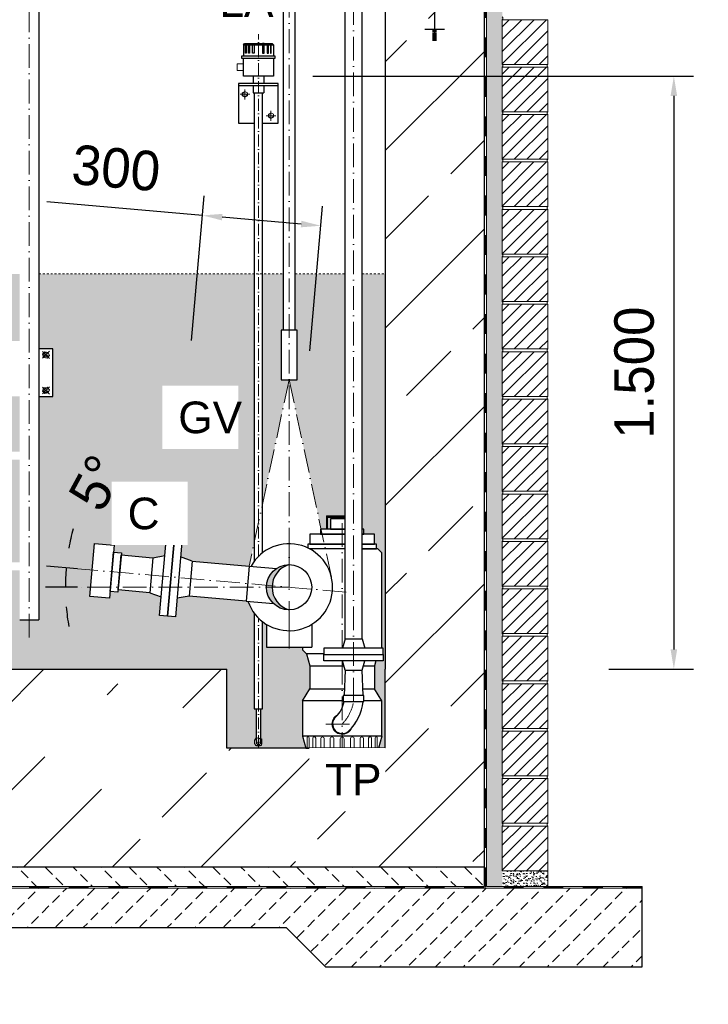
# Model space of a CAD drawing. Header units: millimetres. Extents: x -48448 to 452754, y -13941 to 17062.
# Tile 69 of 256: x 19808 to 21549, y -4618 to -2127. Entities that reach past the tile are written whole.
import ezdxf

# ---------------------------------------------------------------- set-up
doc = ezdxf.new("R2010")
doc.units = ezdxf.units.MM
doc.linetypes.add('ACAD_ISO10W100', pattern=[18, 12, -3, 0, -3])
doc.linetypes.add('JIS_02_1.0', pattern=[2, 1, -1])
doc.layers.add('Bemaßung', color=7, linetype='Continuous', lineweight=13)
doc.layers.add('Beschriftung', color=7, linetype='Continuous')
doc.layers.add('Detail Rohrdurchführung', color=7, linetype='Continuous')
doc.styles.add('LBB3.5M1000', font='isocp.shx', dxfattribs={"height": 3.5})
doc.dimstyles.new('DIN', dxfattribs={"dimtxt": 2.5, "dimasz": 2.5, "dimexe": 1.25, "dimexo": 0.625, "dimtad": 1, "dimtih": 1, "dimdec": 4, "dimdsep": 46, "dimlunit": 6, "dimtxsty": 'Standard', "dimcen": 2.5, "dimadec": 0, "dimazin": 0, "dimtfac": 1, "dimtdec": 4, "dimtmove": 0, "dimatfit": 3, "dimfxl": 0, "dimtvp": 1, "dimtolj": 1, "dimtzin": 0, "dimarcsym": 0})

# ---------------------------------------------------------------- blocks, each defined once
blk = doc.blocks.new('*D56')
at = {"layer": 'Bemaßung', "color": 0, "lineweight": -2, "transparency": 16777216}
for p, q in [((19953.9, -3516.2), (19875.7, -3509.4)), ((19953.9, -3563), (19873.3, -3563))]:
    blk.add_line(p, q, dxfattribs=at)
for start, end in [(164.87, 169.935), (175, 180), (185.065, 190.13)]:
    blk.add_arc((20489.1, -3563), 565.8, start, end, dxfattribs=at)
at = {"layer": 'Bemaßung', "color": 0, "transparency": 16777216}
for points in [[(19940.3, -3465.3), (19923.8, -3463.1), (19925.5, -3513.7)], [(19917.2, -3613.4), (19933.9, -3612.6), (19923.3, -3563)]]:
    blk.add_solid(points, dxfattribs=at)
at = {"layer": 'DEFPOINTS', "color": 0, "transparency": 16777216}
for p in [(19953.9, -3516.2), (19923.6, -3546.6), (19953.9, -3563), (20489.1, -3563), (20633.7, -3575.7)]:
    blk.add_point(p, dxfattribs=at)
at = {"layer": 'Bemaßung', "color": 0, "transparency": 16777216, "insert": (20002, -3298.7), "char_height": 100, "attachment_point": 5, "rotation": 61.5181}
blk.add_mtext('\\A1;5°', dxfattribs=at)
blk = doc.blocks.new('*D57')
at = {"layer": 'Bemaßung', "color": 0, "lineweight": -2, "transparency": 16777216}
for p, q in [((20270.3, -2622.4), (19876.9, -2588)), ((20242.6, -2939.2), (20274.6, -2572.6)), ((20541.4, -2965.3), (20573.5, -2598.7)), ((20519.3, -2644.2), (20320.1, -2626.7))]:
    blk.add_line(p, q, dxfattribs=at)
at = {"layer": 'Bemaßung', "color": 0, "transparency": 16777216}
for points in [[(20320.8, -2618.4), (20319.4, -2635), (20270.3, -2622.4)], [(20520.1, -2635.9), (20518.6, -2652.5), (20569.1, -2648.5)]]:
    blk.add_solid(points, dxfattribs=at)
at = {"layer": 'DEFPOINTS', "color": 0, "transparency": 16777216}
for p in [(20569.1, -2648.5), (20190.3, -3536.9), (20489.1, -3563)]:
    blk.add_point(p, dxfattribs=at)
at = {"layer": 'Bemaßung', "color": 0, "transparency": 16777216, "insert": (20051.7, -2502.9), "char_height": 100, "attachment_point": 5, "rotation": 355}
blk.add_mtext('\\A1;300', dxfattribs=at)
blk = doc.blocks.new('*D78')
at = {"layer": 'Bemaßung', "color": 0, "lineweight": -2, "transparency": 16777216}
for p, q in [((20549.4, -2270.2), (21512, -2270.2)), ((21462, -2320.2), (21462, -3720.2)), ((21297.2, -3770.2), (21512, -3770.2))]:
    blk.add_line(p, q, dxfattribs=at)
at = {"layer": 'Bemaßung', "color": 0, "transparency": 16777216}
for points in [[(21453.6, -2320.2), (21470.3, -2320.2), (21462, -2270.2)], [(21453.6, -3720.2), (21470.3, -3720.2), (21462, -3770.2)]]:
    blk.add_solid(points, dxfattribs=at)
at = {"layer": 'DEFPOINTS', "color": 0, "transparency": 16777216}
for p in [(20449.4, -2270.2), (21197.2, -3770.2), (21462, -3770.2)]:
    blk.add_point(p, dxfattribs=at)
at = {"layer": 'Bemaßung', "color": 0, "transparency": 16777216, "insert": (21362, -3020.2), "char_height": 100, "attachment_point": 5, "rotation": 90}
blk.add_mtext('\\A1;1.500', dxfattribs=at)

msp = doc.modelspace()

# ---------------------------------------------------------------- hatches: boundary and pattern name
h = msp.add_hatch()
h.set_pattern_fill('ANSI33', color=256, scale=50)
h.set_pattern_definition([(45, (-72553.1, 43899.58), (-224.5064, 224.5064), []), (45, (-72328.6, 43899.58), (-224.5064, 224.5064), [158.75, -79.375])])
h.paths.add_polyline_path([(19007.027, -2176.708), (19002.027, -2176.708), (19002.027, -2180.228), (19007.027, -2180.228)], flags=16)
h.paths.add_polyline_path([(20857.027, -2152.069), (20857.027, -2155.589), (20862.027, -2155.589), (20882.027, -2152.069)], flags=16)
h.paths.add_polyline_path([(19883.36, -4010.093), (19871.298, -3992.595), (19863.946, -3974.225), (19861.476, -3955.414), (19863.946, -3936.603), (19871.298, -3918.233), (19883.36, -3900.735), (19899.849, -3884.518), (19920.378, -3869.963), (19944.467, -3857.411), (19971.55, -3847.156), (20000.993, -3839.438), (20032.106, -3834.439), (20064.16, -3832.276), (20096.402, -3832.998), (20128.079, -3836.59), (20158.446, -3842.967), (20186.792, -3851.98), (20212.454, -3863.417), (20234.828, -3877.011), (20253.392, -3892.442), (20267.709, -3909.349), (20277.444, -3927.336), (20282.37, -3945.981), (20282.37, -3964.847), (20277.444, -3983.492), (20267.709, -4001.479), (20253.392, -4018.386), (20234.828, -4033.818), (20212.454, -4047.411), (20186.792, -4058.848), (20158.446, -4067.861), (20128.079, -4074.238), (20096.402, -4077.83), (20064.16, -4078.553), (20032.106, -4076.389), (20000.993, -4071.39), (19971.55, -4063.672), (19944.467, -4053.417), (19920.378, -4040.865), (19899.849, -4026.31)])
h.paths.add_polyline_path([(19260.12, -4193.135), (19243.518, -4172.36), (19229.502, -4146.883), (19218.55, -4117.573), (19211.035, -4085.427), (19207.212, -4051.539), (19207.212, -4017.065), (19211.035, -3983.178), (19218.55, -3951.032), (19229.502, -3921.722), (19243.518, -3896.245), (19260.12, -3875.47), (19278.743, -3860.103), (19298.753, -3850.669), (19319.468, -3847.488), (19340.184, -3850.669), (19360.194, -3860.103), (19378.817, -3875.47), (19395.419, -3896.245), (19409.435, -3921.722), (19420.387, -3951.032), (19427.902, -3983.178), (19431.725, -4017.065), (19431.725, -4051.539), (19427.902, -4085.427), (19420.387, -4117.573), (19409.435, -4146.883), (19395.419, -4172.36), (19378.817, -4193.135), (19360.194, -4208.502), (19340.184, -4217.936), (19319.468, -4221.117), (19298.753, -4217.936), (19278.743, -4208.502)])
edge = h.paths.add_edge_path()
edge.add_line((20332.027, -3970.203), (20332.027, -3770.203))
edge.add_line((20332.027, -3770.203), (19132.027, -3770.203))
edge.add_line((19132.027, -3770.203), (19132.027, -2080.575))
edge.add_line((19132.027, -2080.575), (19017.379, -2080.575))
edge.add_arc((19007.027, -2080.575), 10.353, -180, 0, ccw=False)
edge.add_line((18996.674, -2080.575), (18882.027, -2080.575))
edge.add_line((18882.027, -2080.575), (18882.027, -4270.203))
edge.add_line((18882.027, -4270.203), (20982.027, -4270.203))
edge.add_line((20982.027, -4270.203), (20982.027, -2080.575))
edge.add_line((20982.027, -2080.575), (20867.379, -2080.575))
edge.add_arc((20857.027, -2080.575), 10.353, -180, 0, ccw=False)
edge.add_line((20846.674, -2080.575), (20732.027, -2080.575))
edge.add_line((20732.027, -2080.575), (20732.027, -3970.203))
edge.add_line((20732.027, -3970.203), (20332.027, -3970.203))
at = {"lineweight": 18}
h = msp.add_hatch(dxfattribs=at)
h.set_pattern_fill('ANSI31', color=0, scale=7, style=0)
h.set_pattern_definition([(45, (-66368.138, 34442.465), (-15.715448, 15.715448), [])])
h.paths.add_polyline_path([(21143.027, -3207.203), (21028.027, -3207.203), (21028.027, -3320.203), (21143.027, -3320.203)])
h = msp.add_hatch(dxfattribs=at)
h.set_pattern_fill('ANSI31', color=0, scale=7, style=0)
h.set_pattern_definition([(45, (-73835.584, 44739.575), (-15.715448, 15.715448), [])])
h.paths.add_polyline_path([(21028.027, -3327.203), (21143.027, -3327.203), (21143.027, -3440.203), (21028.027, -3440.203)])
h = msp.add_hatch(dxfattribs=at)
h.set_pattern_fill('ANSI31', color=0, scale=7, style=0)
h.set_pattern_definition([(45, (-66368.138, 34202.465), (-15.715448, 15.715448), [])])
h.paths.add_polyline_path([(21143.027, -3447.203), (21028.027, -3447.203), (21028.027, -3560.203), (21143.027, -3560.203)])
h = msp.add_hatch(color=256)
h.dxf.hatch_style = 1
h.paths.add_polyline_path([(20489.131, -3505.892, 0.38887873), (20432.199, -3558.061), (20446.168, -3559.283, -0.3172001)])
h.paths.add_polyline_path([(20446.168, -3559.283), (20432.199, -3558.061, 0.02182008), (20431.981, -3563.042, 0.41421356), (20489.131, -3620.192, -0.35238399)])
h = msp.add_hatch(dxfattribs=at)
h.set_pattern_fill('ANSI31', color=0, scale=7, style=0)
h.set_pattern_definition([(45, (-66368.138, 34082.465), (-15.715448, 15.715448), [])])
h.paths.add_polyline_path([(21143.027, -3567.203), (21028.027, -3567.203), (21028.027, -3680.203), (21143.027, -3680.203)])
h = msp.add_hatch(dxfattribs=at)
h.set_pattern_fill('ANSI31', color=0, scale=7, style=0)
h.set_pattern_definition([(45, (-66368.138, 33962.465), (-15.715448, 15.715448), [])])
h.paths.add_polyline_path([(21143.027, -3687.203), (21028.027, -3687.203), (21028.027, -3800.203), (21143.027, -3800.203)])
h = msp.add_hatch(dxfattribs=at)
h.set_pattern_fill('ANSI31', color=0, scale=7, style=0)
h.set_pattern_definition([(45, (-66368.138, 33842.465), (-15.715448, 15.715448), [])])
h.paths.add_polyline_path([(21143.027, -3807.203), (21028.027, -3807.203), (21028.027, -3920.203), (21143.027, -3920.203)])
h = msp.add_hatch(dxfattribs=at)
h.set_pattern_fill('ANSI31', color=0, scale=7, style=0)
h.set_pattern_definition([(45, (-66368.138, 33722.465), (-15.715448, 15.715448), [])])
h.paths.add_polyline_path([(21143.027, -3927.203), (21028.027, -3927.203), (21028.027, -4040.203), (21143.027, -4040.203)])
h = msp.add_hatch(dxfattribs=at)
h.set_pattern_fill('ANSI31', color=0, scale=7, style=0)
h.set_pattern_definition([(45, (-73835.584, 43899.575), (-15.715448, 15.715448), [])])
h.paths.add_polyline_path([(21028.027, -4167.203), (21143.027, -4167.203), (21143.027, -4280.203), (21028.027, -4280.203)])
at = {"lineweight": 9}
h = msp.add_hatch(dxfattribs=at)
h.set_pattern_fill('BETON_UNBEWEHRT', color=256, scale=200, angle=90, pattern_type=2)
h.set_pattern_definition([(135, (-65103.486, 43934.93), (-35.35534, -35.35534), [25, -12.5])])
h.paths.add_polyline_path([(20982.027, -4320.203), (20982.027, -4270.203), (18882.027, -4270.203), (18882.027, -4320.203)])
h = msp.add_hatch(dxfattribs=at)
h.set_pattern_fill('BETON_UNBEWEHRT', color=256, scale=200, pattern_type=2)
h.set_pattern_definition([(45, (-65068.13, 43899.575), (-35.35534, 35.35534), [25, -12.5])])
h.paths.add_polyline_path([(19282.896, -4523.333), (19382.027, -4424.203), (20482.027, -4424.203), (20581.157, -4523.333), (21382.027, -4523.333), (21382.027, -4324.203), (18482.027, -4324.203), (18482.027, -4523.333)])
at = {"layer": 'Bemaßung', "lineweight": 5}
h = msp.add_hatch(dxfattribs=at)
h.set_pattern_fill('AR-SAND', color=256, scale=0.25)
h.set_pattern_definition([(37.5, (-72436.027, 43899.575), (-0.4000078, 12.2353309), [0, -9.652, 0, -10.795, 0, -10.31875]), (7.5, (-72436.027, 43899.575), (11.238082, 17.9206275), [0, -5.207, 0, -8.6995, 0, -3.33375]), (327.5, (-72443.837, 43899.575), (19.7748093, 0.0359296), [0, -3.175, 0, -11.43, 0, -14.9225]), (317.5, (-72443.837, 43899.575), (19.0889113, 5.573233), [0, -1.5875, 0, -7.493, 0, -8.5725])])
h.paths.add_polyline_path([(21028.027, -791.059), (20988.027, -791.059), (20988.027, -4320.203), (21028.027, -4320.203)])
at = {"layer": 'Bemaßung'}
h = msp.add_hatch(color=254, dxfattribs=at)
h.dxf.hatch_style = 1
h.paths.add_polyline_path([(19482.027, -2770.203), (19356.177, -2770.203), (19356.177, -2940.203), (19482.027, -2940.203)], flags=17)
h.paths.add_polyline_path([(19807.877, -2770.203), (19682.027, -2770.203), (19682.027, -2940.203), (19807.877, -2940.203)], flags=17)
h.paths.add_polyline_path([(19807.877, -3080.203), (19772.027, -3080.203), (19772.027, -2960.203), (19682.027, -2960.203), (19682.027, -3220.203), (19807.877, -3220.203)], flags=17)
h.paths.add_polyline_path([(19482.027, -2960.203), (19392.027, -2960.203), (19392.027, -3080.203), (19356.177, -3080.203), (19356.177, -3220.203), (19482.027, -3220.203)], flags=17)
h.paths.add_polyline_path([(19482.027, -3240.203), (19356.177, -3240.203), (19356.177, -3500.203), (19482.027, -3500.203)], flags=17)
h.paths.add_polyline_path([(19807.877, -3240.203), (19682.027, -3240.203), (19682.027, -3500.203), (19807.877, -3500.203)], flags=17)
h.paths.add_polyline_path([(20422.133, -2770.203), (20422.133, -3350.706), (20489.131, -3038.042), (20469.131, -3038.042), (20469.131, -2913.042), (20474.131, -2913.042), (20474.131, -2770.203)])
edge = h.paths.add_edge_path()
edge.add_line((20416.383, -3870.978), (20416.383, -3943.617))
edge.add_line((20416.383, -3943.617), (20418.962, -3946.195))
edge.add_arc((20416.133, -3949.023), 4, 0, 45, ccw=False)
edge.add_line((20420.133, -3949.023), (20420.133, -3959.617))
edge.add_arc((20416.133, -3959.617), 4, -90, 0, ccw=False)
edge.add_line((20416.133, -3963.617), (20406.633, -3963.617))
edge.add_arc((20406.633, -3959.617), 4, 180, 270, ccw=False)
edge.add_line((20402.633, -3959.617), (20402.633, -3949.023))
edge.add_arc((20406.633, -3949.023), 4, 135, 180, ccw=False)
edge.add_line((20403.805, -3946.195), (20406.383, -3943.617))
edge.add_line((20406.383, -3943.617), (20406.383, -3870.978))
edge.add_line((20406.383, -3870.978), (20400.633, -3870.978))
edge.add_line((20400.633, -3870.978), (20400.633, -3628.373))
edge.add_arc((20489.131, -3563.042), 110, 198.834171, 216.435589, ccw=False)
edge.add_line((20385.021, -3598.553), (20236.208, -3585.534))
edge.add_line((20236.208, -3585.534), (20205.621, -3590.939))
edge.add_line((20205.621, -3590.939), (20201.481, -3638.258))
edge.add_line((20201.481, -3638.258), (20161.633, -3634.772))
edge.add_line((20161.633, -3634.772), (20165.773, -3587.452))
edge.add_line((20165.773, -3587.452), (20136.589, -3576.818))
edge.add_line((20136.589, -3576.818), (20056.893, -3569.846))
edge.add_line((20056.893, -3569.846), (20056.41, -3575.375))
edge.add_line((20056.41, -3575.375), (20036.486, -3573.632))
edge.add_line((20036.486, -3573.632), (20034.96, -3591.065))
edge.add_line((20034.96, -3591.065), (19985.151, -3586.707))
edge.add_line((19985.151, -3586.707), (19996.917, -3452.221))
edge.add_line((19996.917, -3452.221), (20046.726, -3456.579))
edge.add_line((20046.726, -3456.579), (20045.201, -3474.012))
edge.add_line((20045.201, -3474.012), (20065.125, -3475.755))
edge.add_line((20065.125, -3475.755), (20064.641, -3481.284))
edge.add_line((20064.641, -3481.284), (20144.337, -3488.257))
edge.add_line((20144.337, -3488.257), (20174.924, -3482.852))
edge.add_line((20174.924, -3482.852), (20179.064, -3435.533))
edge.add_line((20179.064, -3435.533), (20218.912, -3439.019))
edge.add_line((20218.912, -3439.019), (20214.772, -3486.338))
edge.add_line((20214.772, -3486.338), (20243.956, -3496.972))
edge.add_line((20243.956, -3496.972), (20388.089, -3509.582))
edge.add_line((20388.089, -3509.582), (20400.633, -3451.042))
edge.add_line((20400.633, -3451.042), (20400.633, -2770.203))
edge.add_line((20400.633, -2770.203), (19856.177, -2770.203))
edge.add_line((19856.177, -2770.203), (19856.177, -2960.203))
edge.add_line((19856.177, -2960.203), (19892.027, -2960.203))
edge.add_line((19892.027, -2960.203), (19892.027, -3080.203))
edge.add_line((19892.027, -3080.203), (19856.177, -3080.203))
edge.add_line((19856.177, -3080.203), (19856.177, -3645.203))
edge.add_line((19856.177, -3645.203), (19807.877, -3645.203))
edge.add_line((19807.877, -3645.203), (19807.877, -3520.203))
edge.add_line((19807.877, -3520.203), (19682.027, -3520.203))
edge.add_line((19682.027, -3520.203), (19682.027, -3670.203))
edge.add_line((19682.027, -3670.203), (19482.027, -3670.203))
edge.add_line((19482.027, -3670.203), (19482.027, -3520.203))
edge.add_line((19482.027, -3520.203), (19356.177, -3520.203))
edge.add_line((19356.177, -3520.203), (19356.177, -3645.203))
edge.add_line((19356.177, -3645.203), (19307.877, -3645.203))
edge.add_line((19307.877, -3645.203), (19307.877, -3080.203))
edge.add_line((19307.877, -3080.203), (19272.027, -3080.203))
edge.add_line((19272.027, -3080.203), (19272.027, -2960.203))
edge.add_line((19272.027, -2960.203), (19307.877, -2960.203))
edge.add_line((19307.877, -2960.203), (19307.877, -2770.203))
edge.add_line((19307.877, -2770.203), (19132.027, -2770.203))
edge.add_line((19132.027, -2770.203), (19132.027, -3770.203))
edge.add_line((19132.027, -3770.203), (20332.027, -3770.203))
edge.add_line((20332.027, -3770.203), (20332.027, -3970.203))
edge.add_line((20332.027, -3970.203), (20531.301, -3970.203))
edge.add_line((20531.301, -3970.203), (20523.252, -3940.166))
edge.add_line((20523.252, -3940.166), (20523.252, -3850.133))
edge.add_line((20523.252, -3850.133), (20541.301, -3820.097))
edge.add_line((20541.301, -3820.097), (20541.301, -3761.587))
edge.add_line((20541.301, -3761.587), (20533.252, -3731.55))
edge.add_line((20533.252, -3731.55), (20523.252, -3721.55))
edge.add_line((20523.252, -3721.55), (20523.252, -3715.042))
edge.add_line((20523.252, -3715.042), (20431.981, -3715.042))
edge.add_line((20431.981, -3715.042), (20431.981, -3657.031))
edge.add_arc((20489.131, -3563.042), 110, 232.477676, 238.698234, ccw=False)
edge.add_line((20422.133, -3650.285), (20422.133, -3870.978))
edge.add_line((20422.133, -3870.978), (20416.383, -3870.978))
h = msp.add_hatch(color=254, dxfattribs=at)
h.dxf.hatch_style = 1
h.paths.add_polyline_path([(20631.067, -2770.203), (20504.131, -2770.203), (20504.131, -2913.042), (20509.131, -2913.042), (20509.131, -3038.042), (20489.131, -3038.042), (20570.112, -3415.963), (20583.252, -3415.963), (20583.252, -3382.085), (20631.067, -3382.085)])
h.paths.add_polyline_path([(20732.027, -2770.203), (20673.467, -2770.203), (20673.467, -3415.963), (20678.396, -3415.963), (20678.396, -3428.587), (20704.644, -3428.587), (20704.644, -3453.807), (20710.221, -3453.807), (20710.221, -3466.131), (20713.252, -3466.131), (20723.252, -3476.131), (20723.252, -3717.203), (20727.267, -3717.203), (20727.267, -3733.203), (20727.267, -3749.203), (20708.522, -3749.203), (20705.204, -3761.587), (20705.204, -3820.097), (20723.252, -3850.133), (20723.252, -3940.166), (20715.204, -3970.203), (20732.027, -3970.203), (20732.027, -3770.203)])
h = msp.add_hatch(color=254, dxfattribs=at)
h.dxf.hatch_style = 1
h.paths.add_polyline_path([(20586.487, -3415.963), (20586.487, -3386.075), (20631.067, -3386.075), (20631.067, -3390.203), (20594.137, -3390.203), (20594.137, -3415.963)])
at = {"layer": 'Bemaßung', "lineweight": 5}
h = msp.add_hatch(dxfattribs=at)
h.set_pattern_fill('AR-SAND', color=256, scale=0.25)
h.set_pattern_definition([(37.5, (-73835.584, 43899.575), (-0.4000078, 12.2353309), [0, -9.652, 0, -10.795, 0, -10.31875]), (7.5, (-73835.584, 43899.575), (11.238082, 17.9206275), [0, -5.207, 0, -8.6995, 0, -3.33375]), (327.5, (-73843.395, 43899.575), (19.7748093, 0.0359296), [0, -3.175, 0, -11.43, 0, -14.9225]), (317.5, (-73843.395, 43899.575), (19.0889113, 5.573233), [0, -1.5875, 0, -7.493, 0, -8.5725])])
h.paths.add_polyline_path([(21028.027, -4280.203), (21143.027, -4280.203), (21143.027, -4320.203), (21028.027, -4320.203)])

# ---------------------------------------------------------------- linework, layer by layer
at = {"linetype": 'ACAD_ISO10W100', "lineweight": 18, "ltscale": 5}
for p, q in [((19832.027, -3690.354), (19832.027, -791.059)), ((20489.131, -3563.042), (20489.131, -791.059)), ((20652.267, -3852.203), (20652.267, -1391.87)), ((20489.131, -3038.042), (20388.089, -3509.582)), ((20489.131, -3038.042), (20596.689, -3539.994)), ((20623.252, -3401.025), (20623.252, -3717.203)), ((20633.719, -3575.692), (19953.913, -3516.216)), ((20489.131, -3563.042), (19953.913, -3563.042)), ((20623.252, -3749.203), (20623.252, -3970.203)), ((20581.567, -3909.203), (20664.937, -3909.203))]:
    msp.add_line(p, q, dxfattribs=at)
for p, q in [((19856.177, -791.059), (19856.177, -3645.203)), ((20732.027, -791.059), (20732.027, -3770.203)), ((20982.027, -791.059), (20982.027, -4320.203)), ((20631.067, -3693.203), (20631.067, -1391.87)), ((20673.467, -3693.203), (20673.467, -1391.87)), ((20857.027, -2090.928), (20857.027, -2180.575)), ((20882.027, -2152.069), (20832.027, -2152.069)), ((20862.027, -2155.589), (20852.027, -2155.589)), ((20862.027, -2159.109), (20852.027, -2159.109)), ((20862.027, -2162.629), (20852.027, -2162.629)), ((20862.027, -2166.149), (20852.027, -2166.149)), ((20373.383, -2190.828), (20376.383, -2187.828)), ((20373.383, -2190.828), (20373.383, -2219.76)), ((20373.383, -2190.828), (20449.383, -2190.828)), ((20376.383, -2187.828), (20446.383, -2187.828)), ((20379.014, -2190.828), (20380.746, -2187.828)), ((20380.908, -2190.828), (20382.641, -2187.828)), ((20386.135, -2190.828), (20386.939, -2187.828)), ((20389.31, -2190.828), (20390.114, -2187.828)), ((20406.383, -2187.828), (20406.383, -2190.828)), ((20416.383, -2187.828), (20416.383, -2190.828)), ((20433.456, -2190.828), (20432.653, -2187.828)), ((20436.631, -2190.828), (20435.827, -2187.828)), ((20441.858, -2190.828), (20440.126, -2187.828)), ((20443.753, -2190.828), (20442.021, -2187.828)), ((20449.383, -2190.828), (20446.383, -2187.828)), ((20449.383, -2190.828), (20449.383, -2219.76)), ((20862.027, -2169.669), (20852.027, -2169.669)), ((20862.027, -2173.188), (20852.027, -2173.188)), ((20862.027, -2176.708), (20852.027, -2176.708)), ((20862.027, -2180.228), (20852.027, -2180.228)), ((20397.933, -2270.203), (20397.933, -2288.703)), ((20424.833, -2270.203), (20424.833, -2288.703)), ((20361.383, -2293.703), (20461.383, -2293.703)), ((20397.933, -2293.703), (20397.933, -2312.622)), ((20397.933, -2312.622), (20424.833, -2312.622)), ((20424.833, -2293.703), (20424.833, -2312.622)), ((20583.252, -3382.085), (20631.067, -3382.085)), ((20583.252, -3382.085), (20583.252, -3415.963)), ((20586.487, -3415.963), (20586.487, -3386.075)), ((20586.487, -3386.075), (20631.067, -3386.075)), ((20144.337, -3488.257), (20174.924, -3482.852)), ((20243.956, -3496.972), (20214.772, -3486.338)), ((20631.067, -3466.131), (20541.173, -3466.131)), ((20713.252, -3466.131), (20673.467, -3466.131)), ((20713.252, -3466.131), (20723.252, -3476.131)), ((20243.956, -3496.972), (20236.208, -3585.534)), ((20243.956, -3496.972), (20388.405, -3509.61)), ((20388.405, -3509.61), (20380.657, -3598.171)), ((20388.405, -3509.61), (20457.221, -3515.63)), ((20136.589, -3576.818), (20165.773, -3587.452)), ((20236.208, -3585.534), (20205.621, -3590.939)), ((20380.657, -3598.171), (20236.208, -3585.534)), ((20380.657, -3598.171), (20449.473, -3604.192)), ((19807.877, -3645.203), (19856.177, -3645.203)), ((20431.981, -3657.031), (20431.981, -3715.042)), ((20546.281, -3657.031), (20546.281, -3715.042)), ((20631.067, -3693.203), (20624.267, -3717.203)), ((20631.067, -3693.203), (20673.467, -3693.203)), ((20673.467, -3693.203), (20680.267, -3717.203)), ((20431.981, -3715.042), (20546.281, -3715.042)), ((20523.252, -3721.55), (20533.252, -3731.55)), ((20533.252, -3731.55), (20541.301, -3761.587)), ((20577.267, -3731.55), (20533.252, -3731.55)), ((20631.067, -3773.203), (20624.267, -3749.203)), ((20673.467, -3773.203), (20680.267, -3749.203)), ((20708.522, -3749.203), (20705.204, -3761.587)), ((19132.027, -3770.203), (20332.027, -3770.203)), ((20332.027, -3970.203), (20332.027, -3770.203)), ((20541.301, -3761.587), (20627.776, -3761.587)), ((20541.301, -3761.587), (20541.301, -3820.097)), ((20631.067, -3773.203), (20628.117, -3837.203)), ((20631.067, -3773.203), (20673.467, -3773.203)), ((20676.417, -3837.203), (20673.467, -3773.203)), ((20676.758, -3761.587), (20705.204, -3761.587)), ((20705.204, -3761.587), (20705.204, -3820.097)), ((20732.027, -3970.203), (20732.027, -3770.203)), ((20523.252, -3850.133), (20541.301, -3820.097)), ((20541.301, -3820.097), (20628.906, -3820.097)), ((20675.629, -3820.097), (20705.204, -3820.097)), ((20723.252, -3850.133), (20705.204, -3820.097)), ((20626.117, -3850.133), (20523.252, -3850.133)), ((20723.252, -3850.133), (20678.417, -3850.133)), ((20402.633, -3959.617), (20402.633, -3949.023)), ((20406.383, -3943.617), (20403.805, -3946.195)), ((20406.383, -3950.617), (20406.383, -3958.32)), ((20406.383, -3958.32), (20411.383, -3963.617)), ((20416.383, -3958.32), (20411.383, -3963.617)), ((20416.383, -3950.617), (20416.383, -3958.32)), ((20420.133, -3959.617), (20420.133, -3949.023)), ((20723.252, -3940.166), (20523.252, -3940.166)), ((20523.252, -3940.166), (20531.301, -3970.203)), ((20723.252, -3940.166), (20715.204, -3970.203)), ((20732.027, -3970.203), (20332.027, -3970.203)), ((20406.633, -3963.617), (20416.133, -3963.617)), ((18882.027, -4270.203), (20982.027, -4270.203)), ((21382.027, -4424.203), (21382.027, -4324.203)), ((19382.027, -4424.203), (20482.027, -4424.203)), ((20582.027, -4524.203), (20482.027, -4424.203)), ((21382.027, -4523.333), (21382.027, -4424.203)), ((21382.027, -4524.203), (20582.027, -4524.203))]:
    msp.add_line(p, q)
at = {"linetype": 'JIS_02_1.0', "lineweight": 25, "ltscale": 50}
msp.add_line((20986.027, -4322.203), (20986.027, -791.059), dxfattribs=at)
at = {"lineweight": 9}
for p, q in [((20988.027, -791.059), (20988.027, -4320.203)), ((21143.027, -4280.203), (21143.027, -4320.203)), ((18482.027, -4324.203), (21382.027, -4324.203)), ((18882.027, -4320.203), (20982.027, -4320.203)), ((21382.027, -4320.203), (20988.027, -4320.203)), ((21382.027, -4324.203), (21382.027, -4320.203))]:
    msp.add_line(p, q, dxfattribs=at)
at = {"linetype": 'ACAD_ISO10W100', "lineweight": 18, "ltscale": 2.5}
for p, q in [((20411.383, -3485.226), (20411.383, -2163.621)), ((20411.383, -3967.536), (20411.383, -3640.858))]:
    msp.add_line(p, q, dxfattribs=at)
at = {"color": 253, "linetype": 'JIS_02_1.0', "lineweight": 9, "ltscale": 25}
for p, q in [((20389.943, -2315.937), (20364.232, -2315.937)), ((20377.087, -2328.792), (20377.087, -2303.082)), ((20443.075, -2383.01), (20443.075, -2357.3)), ((20455.931, -2370.155), (20430.22, -2370.155)), ((19883.192, -2984.293), (19865.012, -2966.113)), ((19883.192, -2966.113), (19865.012, -2984.293)), ((19883.192, -3056.113), (19865.012, -3074.293)), ((19883.192, -3074.293), (19865.012, -3056.113))]:
    msp.add_line(p, q, dxfattribs=at)
at = {"linetype": 'JIS_02_1.0', "lineweight": 5, "ltscale": 5}
for p, q in [((19856.177, -2770.203), (20474.131, -2770.203)), ((20504.131, -2770.203), (20631.067, -2770.203)), ((20673.467, -2770.203), (20732.027, -2770.203))]:
    msp.add_line(p, q, dxfattribs=at)
at = {"linetype": 'ACAD_ISO10W100', "lineweight": 18, "ltscale": 10}
msp.add_line((20489.131, -3417.902), (20489.131, -3746.143), dxfattribs=at)
at = {"linetype": 'JIS_02_1.0', "lineweight": 5, "ltscale": 2}
msp.add_line((20416.383, -3943.617), (20418.962, -3946.195), dxfattribs=at)
for points in [[(20474.131, -1391.87), (20474.131, -2913.042)], [(20504.131, -2913.042), (20504.131, -1391.87)], [(20422.133, -2388.703), (20461.383, -2388.703), (20461.383, -2288.703), (20361.383, -2288.703), (20361.383, -2388.703), (20400.633, -2388.703)], [(20400.633, -2312.622), (20400.633, -3497.711)], [(20422.133, -3475.799), (20422.133, -2312.622)], [(19856.177, -3080.203), (19892.027, -3080.203), (19892.027, -2960.203), (19856.177, -2960.203)], [(20631.067, -3390.203), (20594.137, -3390.203), (20594.137, -3415.963), (20631.067, -3415.963)], [(20631.067, -3428.587), (20541.86, -3428.587), (20541.86, -3453.807), (20631.067, -3453.807)], [(20568.108, -3415.963), (20568.108, -3428.587), (20631.067, -3428.587)], [(20631.067, -3415.963), (20568.108, -3415.963)], [(20673.467, -3428.587), (20678.396, -3428.587), (20678.396, -3415.963)], [(20678.396, -3415.963), (20673.467, -3415.963)], [(20673.467, -3453.807), (20704.644, -3453.807), (20704.644, -3428.587), (20673.467, -3428.587)], [(20631.067, -3453.807), (20536.283, -3453.807), (20536.283, -3463.66)], [(20673.467, -3466.131), (20710.221, -3466.131), (20710.221, -3453.807), (20673.467, -3453.807)], [(20723.252, -3717.203), (20723.252, -3476.131)], [(20400.633, -3628.373), (20400.633, -3870.978), (20422.133, -3870.978), (20422.133, -3650.285)], [(20523.252, -3715.042), (20523.252, -3721.55)], [(20523.252, -3850.133), (20523.252, -3940.166)], [(20723.252, -3940.166), (20723.252, -3850.133)], [(20406.383, -3950.617), (20406.383, -3870.978)], [(20416.383, -3870.978), (20416.383, -3950.617)], [(20531.301, -3970.203), (20715.204, -3970.203)]]:
    msp.add_lwpolyline(points)
for points in [[(20379.014, -2190.828), (20380.908, -2190.828), (20380.908, -2211.507), (20379.014, -2211.507)], [(20386.135, -2190.828), (20389.31, -2190.828), (20389.31, -2211.507), (20386.135, -2211.507)], [(20396.432, -2187.828), (20400.753, -2187.828), (20400.753, -2211.507), (20396.432, -2211.507)], [(20426.335, -2187.828), (20422.014, -2187.828), (20422.014, -2211.507), (20426.335, -2211.507)], [(20436.631, -2190.828), (20433.456, -2190.828), (20433.456, -2211.507), (20436.631, -2211.507)], [(20443.753, -2190.828), (20441.858, -2190.828), (20441.858, -2211.507), (20443.753, -2211.507)], [(20368.883, -2224.553), (20453.883, -2224.553), (20453.883, -2219.76), (20368.883, -2219.76)], [(20373.383, -2224.553), (20449.383, -2224.553), (20449.383, -2270.203), (20373.383, -2270.203)], [(20469.131, -3038.042), (20509.131, -3038.042), (20509.131, -2913.042), (20469.131, -2913.042)], [(20198.988, -3437.276), (20181.557, -3636.515), (20161.633, -3634.772), (20179.064, -3435.533)], [(20218.912, -3439.019), (20201.481, -3638.258), (20181.557, -3636.515), (20198.988, -3437.276)], [(19996.917, -3452.221), (20046.726, -3456.579), (20034.96, -3591.065), (19985.151, -3586.707)], [(20045.201, -3474.012), (20065.125, -3475.755), (20056.41, -3575.375), (20036.486, -3573.632)], [(20064.641, -3481.284), (20144.337, -3488.257), (20136.589, -3576.818), (20056.893, -3569.846)], [(20577.267, -3733.203), (20727.267, -3733.203), (20727.267, -3717.203), (20577.267, -3717.203)], [(20577.267, -3733.203), (20727.267, -3733.203), (20727.267, -3749.203), (20577.267, -3749.203)], [(20626.117, -3852.203), (20678.417, -3852.203), (20678.417, -3837.203), (20626.117, -3837.203)]]:
    msp.add_lwpolyline(points, close=True)
at = {"lineweight": 13}
msp.add_lwpolyline([(20373.383, -2255.576), (20357.938, -2255.576), (20357.938, -2239.18), (20373.383, -2239.18)], dxfattribs=at)
at = {"color": 253, "linetype": 'JIS_02_1.0', "lineweight": 9, "ltscale": 25}
for points in [[(20377.087, -2323.137), (20383.587, -2319.537), (20383.587, -2312.337), (20377.087, -2308.737), (20370.587, -2312.337), (20370.587, -2319.537)], [(20443.075, -2377.355), (20449.575, -2373.755), (20449.575, -2366.555), (20443.075, -2362.955), (20436.575, -2366.555), (20436.575, -2373.755)], [(19879.969, -2968.984), (19882.808, -2977.049), (19876.941, -2983.267), (19868.234, -2981.421), (19865.395, -2973.356), (19871.263, -2967.138)], [(19879.969, -3071.421), (19882.808, -3063.356), (19876.941, -3057.138), (19868.234, -3058.984), (19865.395, -3067.049), (19871.263, -3073.267)]]:
    msp.add_lwpolyline(points, close=True, dxfattribs=at)
at = {"lineweight": 18}
for points in [[(21143.027, -3207.203), (21028.027, -3207.203), (21028.027, -3320.203), (21143.027, -3320.203), (21143.027, -3207.203)], [(21143.027, -3447.203), (21028.027, -3447.203), (21028.027, -3560.203), (21143.027, -3560.203), (21143.027, -3447.203)], [(21143.027, -3567.203), (21028.027, -3567.203), (21028.027, -3680.203), (21143.027, -3680.203), (21143.027, -3567.203)], [(21143.027, -3687.203), (21028.027, -3687.203), (21028.027, -3800.203), (21143.027, -3800.203), (21143.027, -3687.203)], [(21143.027, -3807.203), (21028.027, -3807.203), (21028.027, -3920.203), (21143.027, -3920.203), (21143.027, -3807.203)], [(21143.027, -3927.203), (21028.027, -3927.203), (21028.027, -4040.203), (21143.027, -4040.203), (21143.027, -3927.203)]]:
    msp.add_lwpolyline(points, dxfattribs=at)
at = {"color": 0, "lineweight": 18}
for points in [[(21028.027, -3327.203), (21143.027, -3327.203), (21143.027, -3440.203), (21028.027, -3440.203), (21028.027, -3327.203)], [(21028.027, -4167.203), (21143.027, -4167.203), (21143.027, -4280.203), (21028.027, -4280.203), (21028.027, -4167.203)]]:
    msp.add_lwpolyline(points, dxfattribs=at)
at = {"linetype": 'JIS_02_1.0', "lineweight": 25, "ltscale": 50}
msp.add_lwpolyline([(21382.027, -4322.203), (18482.027, -4322.203)], dxfattribs=at)
at = {"color": 253, "linetype": 'JIS_02_1.0', "lineweight": 9, "ltscale": 25}
for centre, radius in [((20377.087, -2315.937), 5.8), ((20443.075, -2370.155), 5.8), ((19874.102, -2975.203), 5), ((19874.102, -3065.203), 5)]:
    msp.add_circle(centre, radius, dxfattribs=at)
msp.add_circle((20489.131, -3563.042), 57.15)
at = {"lineweight": 18}
for centre, start, end in [((21025.448, -3203.703), 306.378769, 53.621231), ((21145.605, -3203.703), 126.378769, 233.621231), ((21025.448, -3323.703), 306.378769, 53.621231), ((21145.605, -3323.703), 126.378769, 233.621231), ((21025.448, -3443.703), 306.378769, 53.621231), ((21145.605, -3443.703), 126.378769, 233.621231), ((21025.448, -3563.703), 306.378769, 53.621231), ((21145.605, -3563.703), 126.378769, 233.621231), ((21025.448, -3683.703), 306.378769, 53.621231), ((21145.605, -3683.703), 126.378769, 233.621231), ((21025.448, -3803.703), 306.378769, 53.621231), ((21145.605, -3803.703), 126.378769, 233.621231), ((21025.448, -3923.703), 306.378769, 53.621231), ((21145.605, -3923.703), 126.378769, 233.621231), ((21025.448, -4043.703), 306.378769, 53.621231), ((21145.605, -4043.703), 126.378769, 233.621231)]:
    msp.add_arc(centre, 4.347, start, end, dxfattribs=at)
for centre, radius, start, end in [((20489.131, -3563.042), 110, 198.834171, 151.165829), ((20505.496, -3563.042), 59.447, 105.978652, 254.021348), ((20556.947, -3839.091), 72.368, 314.051922, 349.561155), ((20552.426, -3837.575), 124.851, 314.054042, 353.271598), ((20623.252, -3909.203), 24.15, 131.451883, 311.451883), ((20406.633, -3949.023), 4, 135, 180), ((20406.633, -3959.617), 4, 180, 270), ((20416.133, -3959.617), 4, 270, 0), ((20416.133, -3949.023), 4, 0, 45)]:
    msp.add_arc(centre, radius, start, end)
at = {"linetype": 'ACAD_ISO10W100', "lineweight": 18, "ltscale": 5}
msp.add_arc((20543.955, -3832.953), 110.009, 316.12243, 349.922474, dxfattribs=at)
at = {"linetype": 'JIS_02_1.0', "lineweight": 5, "ltscale": 2}
msp.add_ellipse((20411.383, -3950.617), major_axis=(0, -6.286), ratio=0.79538887, dxfattribs=at)
at = {"layer": 'Bemaßung'}
for p, q in [((20534.404, -3944.12), (20534.404, -3970.203)), ((20539.404, -3944.12), (20539.404, -3970.203)), ((20549.241, -3945.155), (20549.241, -3970.203)), ((20556.312, -3945.155), (20556.312, -3970.203)), ((20569.131, -3945.95), (20569.131, -3970.203)), ((20577.791, -3945.95), (20577.791, -3970.203)), ((20592.719, -3946.449), (20592.719, -3970.203)), ((20602.379, -3946.449), (20602.379, -3970.203)), ((20618.252, -3946.62), (20618.252, -3970.203)), ((20628.252, -3946.62), (20628.252, -3970.203)), ((20644.126, -3946.449), (20644.126, -3970.203)), ((20653.785, -3946.449), (20653.785, -3970.203)), ((20668.713, -3945.95), (20668.713, -3970.203)), ((20677.374, -3945.95), (20677.374, -3970.203)), ((20690.193, -3945.155), (20690.193, -3970.203)), ((20697.264, -3945.155), (20697.264, -3970.203)), ((20707.1, -3944.12), (20707.1, -3970.203)), ((20712.1, -3944.12), (20712.1, -3970.203)), ((20732.027, -3970.203), (20623.252, -3970.203))]:
    msp.add_line(p, q, dxfattribs=at)
msp.add_lwpolyline([(20541.173, -3466.131), (20631.067, -3466.131)], dxfattribs=at)
for centre, radius, start, end in [((20623.252, -3909.203), 25.963, 114.798485, 338.991128), ((20409.202, -3945.95), 4.33, 130.620748, 167.71139), ((20536.904, -3944.12), 2.5, 0, 180), ((20552.776, -3945.155), 3.536, 0, 180), ((20573.461, -3945.95), 4.33, 0, 180), ((20597.549, -3946.449), 4.83, 0, 180), ((20623.252, -3946.62), 5, 0, 180), ((20648.956, -3946.449), 4.83, 0, 180), ((20673.044, -3945.95), 4.33, 0, 180), ((20693.728, -3945.155), 3.536, 0, 180), ((20709.6, -3944.12), 2.5, 0, 180)]:
    msp.add_arc(centre, radius, start, end, dxfattribs=at)

# ---------------------------------------------------------------- texts
at = {"layer": 'Beschriftung', "insert": (-11905.86, -2292.415), "char_height": 80, "width": 1397.41521, "attachment_point": 1, "style": 'LBB3.5M1000'}
msp.add_mtext('\\pi398.76;{\\fArial|b0|i0|c0|p34;ENTRANCE\\P\\pi444.16;\\fArial|b0|i1|c0|p34;EINGANG}', dxfattribs=at)

# ---------------------------------------------------------------- dimensions: what is measured, and where the dimension line sits
at = {"layer": 'Bemaßung'}
dim = msp.add_linear_dim(base=(20569.142, -2648.514), p1=(20190.273, -3536.895), p2=(20489.131, -3563.042), angle=355, dimstyle='DIN', override={"dimscale": 100, "dimtxt": 1, "dimasz": 0.5, "dimexe": 0.5, "dimexo": 6, "dimgap": 0.5, "dimtih": 0, "dimdec": 2, "dimsah": 1}, dxfattribs=at)
dim.commit()
dim.dimension.update_dxf_attribs({"geometry": '*D57', "text_midpoint": (20042.973, -2602.48), "dimtype": 161})
dim = msp.add_angular_dim_2l(base=(19923.579, -3546.586), line1=((20489.131, -3563.042), (19953.913, -3563.042)), line2=((20633.719, -3575.692), (19953.913, -3516.216)), dimstyle='DIN', override={"dimscale": 100, "dimtxt": 1, "dimasz": 0.5, "dimexe": 0.5, "dimexo": 0, "dimgap": 0.5, "dimtih": 0, "dimdec": 2, "dimsah": 1, "dimtmove": 2}, dxfattribs=at)
dim.commit()
dim.dimension.update_dxf_attribs({"geometry": '*D56', "text_midpoint": (20001.964, -3298.731), "dimtype": 162})

# ---------------------------------------------------------------- next in the draw order: texts
at = {"layer": 'Beschriftung', "char_height": 80, "width": 111.95845, "attachment_point": 1, "style": 'LBB3.5M1000', "bg_fill": 2}
for s, insert in [('{\\fArial|b0|i0|c0|p34;\\C256;LA}', (20312.805, -2039.981)), ('{\\fArial|b0|i0|c0|p34;\\C256;GV}', (20208.77, -3093.324)), ('{\\fArial|b0|i0|c0|p34;C}', (20080.727, -3336.313)), ('{\\fArial|b0|i0|c0|p34;\\C256;TP}', (20580.069, -4009.941))]:
    msp.add_mtext(s, dxfattribs=dict(at, insert=insert))

# ---------------------------------------------------------------- next in the draw order: texts
at = {"layer": 'Beschriftung', "insert": (-8854.021, -4143.164), "char_height": 150, "width": 1682.94636, "attachment_point": 1, "style": 'LBB3.5M1000', "bg_fill": 2}
msp.add_mtext('\\pi387.94;{\\fArial|b1|i0|c0|p34;SECTION\\L\\P\\pi383.65;\\fArial|b1|i1|c0|p34;\\lSCHNITT}', dxfattribs=at)
at = {"layer": 'Detail Rohrdurchführung', "insert": (-4256.999, -2212.156), "char_height": 150, "width": 3525.83214, "attachment_point": 1, "style": 'LBB3.5M1000', "bg_fill": 2}
msp.add_mtext('\\pi352.65;{\\fArial|b1|i0|c0|p34;DETAIL PIPE PENETRATION\\P\\pi148.57;\\fArial|b1|i1|c0|p34;DETAIL ROHRDURCHFÜHRUNG}', dxfattribs=at)

# ---------------------------------------------------------------- next in the draw order: hatches: boundary and pattern name
at = {"lineweight": 18}
h = msp.add_hatch(dxfattribs=at)
h.set_pattern_fill('ANSI31', color=0, scale=7, style=0)
h.set_pattern_definition([(45, (-66368.138, 34922.465), (-15.715448, 15.715448), [])])
h.paths.add_polyline_path([(21143.027, -2727.203), (21028.027, -2727.203), (21028.027, -2840.203), (21143.027, -2840.203)])
h = msp.add_hatch(dxfattribs=at)
h.set_pattern_fill('ANSI31', color=0, scale=7, style=0)
h.set_pattern_definition([(45, (-66368.138, 34802.465), (-15.715448, 15.715448), [])])
h.paths.add_polyline_path([(21143.027, -2847.203), (21028.027, -2847.203), (21028.027, -2960.203), (21143.027, -2960.203)])
h = msp.add_hatch(dxfattribs=at)
h.set_pattern_fill('ANSI31', color=0, scale=7, style=0)
h.set_pattern_definition([(45, (-66368.138, 34682.465), (-15.715448, 15.715448), [])])
h.paths.add_polyline_path([(21143.027, -2967.203), (21028.027, -2967.203), (21028.027, -3080.203), (21143.027, -3080.203)])
h = msp.add_hatch(dxfattribs=at)
h.set_pattern_fill('ANSI31', color=0, scale=7, style=0)
h.set_pattern_definition([(45, (-66368.138, 34562.465), (-15.715448, 15.715448), [])])
h.paths.add_polyline_path([(21143.027, -3087.203), (21028.027, -3087.203), (21028.027, -3200.203), (21143.027, -3200.203)])

# ---------------------------------------------------------------- next in the draw order: linework, layer by layer
for points in [[(21143.027, -2727.203), (21028.027, -2727.203), (21028.027, -2840.203), (21143.027, -2840.203), (21143.027, -2727.203)], [(21143.027, -2847.203), (21028.027, -2847.203), (21028.027, -2960.203), (21143.027, -2960.203), (21143.027, -2847.203)], [(21143.027, -2967.203), (21028.027, -2967.203), (21028.027, -3080.203), (21143.027, -3080.203), (21143.027, -2967.203)], [(21143.027, -3087.203), (21028.027, -3087.203), (21028.027, -3200.203), (21143.027, -3200.203), (21143.027, -3087.203)]]:
    msp.add_lwpolyline(points, dxfattribs=at)
for centre, start, end in [((21025.448, -2723.703), 306.378769, 53.621231), ((21145.605, -2723.703), 126.378769, 233.621231), ((21025.448, -2843.703), 306.378769, 53.621231), ((21145.605, -2843.703), 126.378769, 233.621231), ((21025.448, -2963.703), 306.378769, 53.621231), ((21145.605, -2963.703), 126.378769, 233.621231), ((21025.448, -3083.703), 306.378769, 53.621231), ((21145.605, -3083.703), 126.378769, 233.621231), ((21145.605, -4163.703), 126.378769, 233.621231)]:
    msp.add_arc(centre, 4.347, start, end, dxfattribs=at)

# ---------------------------------------------------------------- next in the draw order: texts
at = {"layer": 'Beschriftung', "char_height": 150, "width": 1682.94636, "attachment_point": 1, "style": 'LBB3.5M1000', "bg_fill": 2}
for s, insert in [('\\pi179.16;{\\fArial|b1|i0|c0|p34;FILLING PIPE\\L\\P\\pi267.41;\\fArial|b1|i1|c0|p34;\\lFÜLLROHR}', (-9487.418, -1966.453)), ('\\pi387.94;{\\fArial|b1|i0|c0|p34;SECTION\\L\\P\\pi383.65;\\fArial|b1|i1|c0|p34;\\lSCHNITT}', (-37990.525, -4143.164))]:
    msp.add_mtext(s, dxfattribs=dict(at, insert=insert))

# ---------------------------------------------------------------- next in the draw order: hatches: boundary and pattern name
at = {"lineweight": 18}
h = msp.add_hatch(dxfattribs=at)
h.set_pattern_fill('ANSI31', color=0, scale=7, style=0)
h.set_pattern_definition([(45, (-66368.138, 35522.465), (-15.715448, 15.715448), [])])
h.paths.add_polyline_path([(21143.027, -2127.203), (21028.027, -2127.203), (21028.027, -2240.203), (21143.027, -2240.203)])
h = msp.add_hatch(dxfattribs=at)
h.set_pattern_fill('ANSI31', color=0, scale=7, style=0)
h.set_pattern_definition([(45, (-66368.138, 35402.465), (-15.715448, 15.715448), [])])
h.paths.add_polyline_path([(21143.027, -2247.203), (21028.027, -2247.203), (21028.027, -2360.203), (21143.027, -2360.203)])
h = msp.add_hatch(dxfattribs=at)
h.set_pattern_fill('ANSI31', color=0, scale=7, style=0)
h.set_pattern_definition([(45, (-66368.138, 35282.465), (-15.715448, 15.715448), [])])
h.paths.add_polyline_path([(21143.027, -2367.203), (21028.027, -2367.203), (21028.027, -2480.203), (21143.027, -2480.203)])
h = msp.add_hatch(dxfattribs=at)
h.set_pattern_fill('ANSI31', color=0, scale=7, style=0)
h.set_pattern_definition([(45, (-73835.584, 45579.575), (-15.715448, 15.715448), [])])
h.paths.add_polyline_path([(21028.027, -2487.203), (21143.027, -2487.203), (21143.027, -2600.203), (21028.027, -2600.203)])
h = msp.add_hatch(dxfattribs=at)
h.set_pattern_fill('ANSI31', color=0, scale=7, style=0)
h.set_pattern_definition([(45, (-66368.138, 35042.465), (-15.715448, 15.715448), [])])
h.paths.add_polyline_path([(21143.027, -2607.203), (21028.027, -2607.203), (21028.027, -2720.203), (21143.027, -2720.203)])
h = msp.add_hatch(dxfattribs=at)
h.set_pattern_fill('ANSI31', color=0, scale=7, style=0)
h.set_pattern_definition([(45, (-66368.138, 33602.465), (-15.715448, 15.715448), [])])
h.paths.add_polyline_path([(21143.027, -4047.203), (21028.027, -4047.203), (21028.027, -4160.203), (21143.027, -4160.203)])

# ---------------------------------------------------------------- next in the draw order: linework, layer by layer
for points in [[(21143.027, -2127.203), (21028.027, -2127.203), (21028.027, -2240.203), (21143.027, -2240.203), (21143.027, -2127.203)], [(21143.027, -2247.203), (21028.027, -2247.203), (21028.027, -2360.203), (21143.027, -2360.203), (21143.027, -2247.203)], [(21143.027, -2367.203), (21028.027, -2367.203), (21028.027, -2480.203), (21143.027, -2480.203), (21143.027, -2367.203)], [(21143.027, -2607.203), (21028.027, -2607.203), (21028.027, -2720.203), (21143.027, -2720.203), (21143.027, -2607.203)], [(21143.027, -4047.203), (21028.027, -4047.203), (21028.027, -4160.203), (21143.027, -4160.203), (21143.027, -4047.203)]]:
    msp.add_lwpolyline(points, dxfattribs=at)
at = {"color": 0, "lineweight": 18}
msp.add_lwpolyline([(21028.027, -2487.203), (21143.027, -2487.203), (21143.027, -2600.203), (21028.027, -2600.203), (21028.027, -2487.203)], dxfattribs=at)
at = {"lineweight": 18}
for centre, start, end in [((21025.448, -2123.703), 306.378769, 53.621231), ((21025.448, -2243.703), 306.378769, 53.621231), ((21145.605, -2243.703), 126.378769, 233.621231), ((21025.448, -2363.703), 306.378769, 53.621231), ((21145.605, -2363.703), 126.378769, 233.621231), ((21025.448, -2483.703), 306.378769, 53.621231), ((21145.605, -2483.703), 126.378769, 233.621231), ((21025.448, -2603.703), 306.378769, 53.621231), ((21145.605, -2603.703), 126.378769, 233.621231), ((21025.448, -4163.703), 306.378769, 53.621231)]:
    msp.add_arc(centre, 4.347, start, end, dxfattribs=at)

# ---------------------------------------------------------------- next in the draw order: texts
at = {"layer": 'Detail Rohrdurchführung', "insert": (-33393.503, -2212.156), "char_height": 150, "width": 3525.83214, "attachment_point": 1, "style": 'LBB3.5M1000', "bg_fill": 2}
msp.add_mtext('\\pi352.65;{\\fArial|b1|i0|c0|p34;DETAIL PIPE PENETRATION\\P\\pi148.57;\\fArial|b1|i1|c0|p34;DETAIL ROHRDURCHFÜHRUNG}', dxfattribs=at)

# ---------------------------------------------------------------- next in the draw order: dimensions: what is measured, and where the dimension line sits
at = {"layer": 'Bemaßung'}
dim = msp.add_linear_dim(base=(21461.956, -3770.203), p1=(20449.383, -2270.203), p2=(21197.216, -3770.203), angle=90, dimstyle='DIN', override={"dimscale": 100, "dimtxt": 1, "dimasz": 0.5, "dimexe": 0.5, "dimexo": 1, "dimgap": 0.5, "dimtih": 0, "dimdec": 2, "dimsah": 1}, dxfattribs=at)
dim.commit()
dim.dimension.update_dxf_attribs({"geometry": '*D78', "text_midpoint": (21361.956, -3020.203)})

doc.saveas('drawing.dxf')
